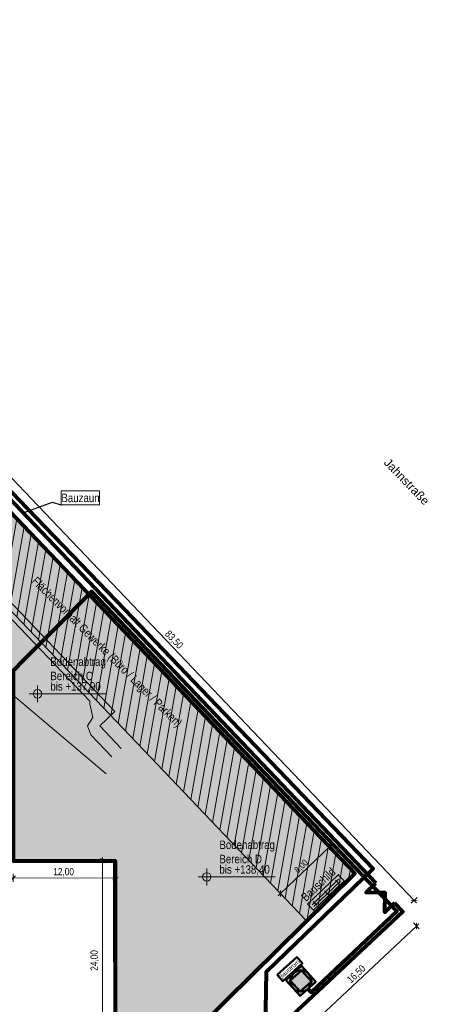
# Model space of a CAD drawing. Header units: metres. Extents: x -177922 to 5550634, y -507967 to 368279.
# Tile 19 of 125: x 39031 to 87436, y -52498 to 63826. Entities that reach past the tile are written whole.
import ezdxf

# ---------------------------------------------------------------- set-up
doc = ezdxf.new("R2010")
doc.units = ezdxf.units.M
doc.header["$LTSCALE"] = 0.05
for name, color, linetype in [('A_1_Schraffuren', 7, 'Continuous'), ('A_6_BE_Bauzaun', 7, 'Continuous'), ('A_6_BE_befestigte_Flächen_neu', 7, 'Continuous'), ('A_6_BE_Bemaßung', 7, 'Continuous'), ('A_6_BE_Bemaßung.2', 7, 'Continuous'), ('A_6_BE_Bemaßung_Höhen.2', 7, 'Continuous'), ('A_6_BE_Bestand', 7, 'Continuous'), ('A_6_BE_Linien', 7, 'Continuous'), ('A_6_BE_Linien_Leitungen', 7, 'Continuous'), ('A_6_BE_Text', 7, 'Continuous'), ('A_7_Flurstücksgrenze.Markierung', 7, 'Continuous')]:
    doc.layers.add(name, color=color, linetype=linetype)
doc.styles.add('ERSTELLTER_STIL_1', font='txt')
doc.styles.add('ERSTELLTER_STIL_2', font='ARIALN.TTF')
doc.styles.add('ERSTELLTER_STIL_3', font='arial.ttf')
doc.linetypes.add('Abbruch-2', pattern='A,0,[1,ARC_5_DOK_LP_BE_02_F_F Baustelleneinrichtung Aushub1.Shx,S=317.460317,R=0,X=0,Y=0],-40000,0', length=40000)
doc.linetypes.add('Dick', pattern='A,0,[3,ARC_5_DOK_LP_BE_02_F_F Baustelleneinrichtung Aushub1.Shx,S=103.174603,R=0,X=0,Y=0],-13000,0', length=13000)
doc.dimstyles.new('ERSTELLTER_STIL__1', dxfattribs={"dimtxt": 750, "dimasz": 475, "dimexe": 0.18, "dimexo": 500, "dimgap": 0, "dimtad": 1, "dimlfac": 0.001, "dimzin": 0, "dimdsep": 46, "dimtxsty": 'ERSTELLTER_STIL_1', "dimblk": 'ARROWHEAD_6', "dimblk1": 'ARROWHEAD_6', "dimblk2": 'ARROWHEAD_6', "dimcen": 0.09, "dimclrd": 1, "dimclre": 1, "dimclrt": 1, "dimazin": 0, "dimtfac": 1, "dimtdec": 4, "dimtmove": 0, "dimatfit": 3, "dimfxl": 1, "dimtolj": 1, "dimtzin": 0, "dimarcsym": 0})
doc.dimstyles.new('ERSTELLTER_STIL__11', dxfattribs={"dimtxt": 0.18, "dimasz": 18.24, "dimexe": 0.18, "dimexo": 0.0625, "dimgap": 0, "dimtad": 0, "dimtih": 1, "dimtoh": 1, "dimdec": 4, "dimzin": 0, "dimdsep": 46, "dimcen": 0.09, "dimadec": 0, "dimazin": 0, "dimtfac": 1, "dimtdec": 4, "dimtmove": 0, "dimatfit": 3, "dimldrblk": 'ARROWHEAD_11', "dimfxl": 1, "dimtolj": 1, "dimtzin": 0, "dimarcsym": 0})
doc.dimstyles.new('ERSTELLTER_STIL__2', dxfattribs={"dimtxt": 850, "dimasz": 475, "dimexe": 0.18, "dimexo": 500, "dimgap": 0, "dimtad": 1, "dimlfac": 0.001, "dimzin": 0, "dimdsep": 46, "dimtxsty": 'ERSTELLTER_STIL_1', "dimblk": 'ARROWHEAD_6', "dimblk1": 'ARROWHEAD_6', "dimblk2": 'ARROWHEAD_6', "dimcen": 0.09, "dimclrd": 5, "dimclre": 5, "dimclrt": 5, "dimazin": 0, "dimtfac": 1, "dimtdec": 4, "dimtmove": 0, "dimatfit": 3, "dimfxl": 1, "dimtolj": 1, "dimtzin": 0, "dimarcsym": 0})
doc.dimstyles.new('ERSTELLTER_STIL__8', dxfattribs={"dimtxt": 850, "dimasz": 475, "dimexe": 0.18, "dimexo": 500, "dimgap": 0, "dimtad": 1, "dimlfac": 0.001, "dimzin": 0, "dimdsep": 46, "dimtxsty": 'ERSTELLTER_STIL_1', "dimblk": 'ARROWHEAD_6', "dimblk1": 'ARROWHEAD_6', "dimblk2": 'ARROWHEAD_6', "dimcen": 0.09, "dimclrd": 5, "dimclre": 5, "dimclrt": 5, "dimazin": 0, "dimtfac": 1, "dimtdec": 4, "dimtmove": 2, "dimatfit": 3, "dimfxl": 1, "dimtolj": 1, "dimtzin": 0, "dimarcsym": 0})
doc.dimstyles.new('ERSTELLTER_STIL__9', dxfattribs={"dimtxt": 850, "dimasz": 475, "dimexe": 0.18, "dimexo": 500, "dimgap": 0, "dimtad": 1, "dimtih": 1, "dimtoh": 1, "dimlfac": 0.001, "dimzin": 0, "dimdsep": 46, "dimtxsty": 'ERSTELLTER_STIL_1', "dimblk": 'ARROWHEAD_6', "dimblk1": 'ARROWHEAD_6', "dimblk2": 'ARROWHEAD_6', "dimcen": 0.09, "dimclrd": 5, "dimclre": 5, "dimclrt": 5, "dimazin": 0, "dimtfac": 1, "dimtdec": 4, "dimtmove": 0, "dimatfit": 3, "dimfxl": 1, "dimtolj": 1, "dimtzin": 0, "dimarcsym": 0})

# ---------------------------------------------------------------- blocks, each defined once
blk = doc.blocks.new('*D5')
at = {"layer": 'A_6_BE_Bemaßung.2', "color": 1, "linetype": 'Continuous', "lineweight": 18}
for p, q in [((75319, -33558), (75987, -34259)), ((75634, -34250), (75651, -33544)), ((75914, -33638), (75642, -33897)), ((75642, -33897), (69854, -39419)), ((69530, -39080), (70199, -39781)), ((69854, -39419), (69582, -39678)), ((69862, -39065), (69845, -39772))]:
    blk.add_line(p, q, dxfattribs=at)
at = {"layer": 'A_6_BE_Bemaßung.2', "color": 1, "lineweight": 18, "insert": (72013, -37151), "char_height": 750, "attachment_point": 7, "rotation": 43.64905, "style": 'ERSTELLTER_STIL_1'}
blk.add_mtext('\\A1;{\\pql;\\fSwis721 Cn BT|b0|i0|c0|p0;\\W1.000000;8,00}', dxfattribs=at)
blk = doc.blocks.new('ARROWHEAD_6')
at = {"color": 0, "linetype": 'Continuous', "lineweight": 0}
for p, q in [((0, 0), (-1, 0)), ((-0.5, -0.5), (0.5, 0.5))]:
    blk.add_line(p, q, dxfattribs=at)
blk = doc.blocks.new('*D28')
at = {"layer": 'A_6_BE_Bemaßung', "color": 5, "linetype": 'Continuous', "lineweight": 18}
for p, q in [((49313, -35533), (48344, -35533)), ((49063, -35783), (48563, -35283)), ((48813, -35533), (48813, -35158)), ((48813, -59453), (48813, -35533)), ((48563, -59203), (49063, -59703)), ((49313, -59453), (48344, -59453))]:
    blk.add_line(p, q, dxfattribs=at)
at = {"layer": 'A_6_BE_Bemaßung', "color": 5, "lineweight": 18, "insert": (48410, -48530), "char_height": 850, "attachment_point": 7, "rotation": 90, "style": 'ERSTELLTER_STIL_1'}
blk.add_mtext('\\A1;{\\pql;\\fSwis721 Cn BT|b0|i0|c0|p0;\\W1.000000;24,00}', dxfattribs=at)
blk = doc.blocks.new('*D31')
at = {"layer": 'A_6_BE_Bemaßung', "color": 5, "linetype": 'Continuous', "lineweight": 18}
for p, q in [((38266, -37077), (38267, -38045)), ((50288, -37067), (50288, -38035)), ((38267, -37577), (37892, -37577)), ((38517, -37326), (38017, -37827)), ((50288, -37567), (38267, -37577)), ((50038, -37817), (50538, -37316)), ((50663, -37566), (50288, -37567))]:
    blk.add_line(p, q, dxfattribs=at)
at = {"layer": 'A_6_BE_Bemaßung', "color": 5, "lineweight": 18, "insert": (43007, -37403), "char_height": 850, "attachment_point": 7, "rotation": 0.0476, "style": 'ERSTELLTER_STIL_1'}
blk.add_mtext('\\A1;{\\pql;\\fSwis721 Cn BT|b0|i0|c0|p0;\\W1.000000;12,00}', dxfattribs=at)
blk = doc.blocks.new('*D32')
at = {"layer": 'A_6_BE_Bemaßung', "color": 5, "linetype": 'Continuous', "lineweight": 18}
for p, q in [((28246, 20637), (27545, 19968)), ((28261, 20305), (27554, 20322)), ((27907, 20313), (27648, 20585)), ((85651, -40220), (27907, 20313)), ((85990, -39896), (85289, -40565)), ((85298, -40211), (86005, -40228)), ((85910, -40491), (85651, -40220))]:
    blk.add_line(p, q, dxfattribs=at)
at = {"layer": 'A_6_BE_Bemaßung', "color": 5, "lineweight": 18, "insert": (56025, -8917), "char_height": 850, "attachment_point": 7, "rotation": 313.64905, "style": 'ERSTELLTER_STIL_1'}
blk.add_mtext('\\A1;{\\pql;\\fSwis721 Cn BT|b0|i0|c0|p0;\\W1.000000;83,50}', dxfattribs=at)
blk = doc.blocks.new('*D33')
at = {"layer": 'A_6_BE_Bemaßung', "color": 5, "linetype": 'Continuous', "lineweight": 18}
for p, q in [((85580, -42889), (86242, -43596)), ((85910, -43608), (85933, -42901)), ((86195, -42998), (85922, -43254)), ((85922, -43254), (72766, -55587)), ((72424, -55222), (73087, -55929)), ((72766, -55587), (72493, -55843)), ((72778, -55233), (72755, -55940))]:
    blk.add_line(p, q, dxfattribs=at)
at = {"layer": 'A_6_BE_Bemaßung', "color": 5, "lineweight": 18, "insert": (78301, -50165), "char_height": 850, "attachment_point": 7, "rotation": 43.15079, "style": 'ERSTELLTER_STIL_1'}
blk.add_mtext('\\A1;{\\pql;\\fSwis721 Cn BT|b0|i0|c0|p0;\\W1.000000;16,50}', dxfattribs=at)
blk = doc.blocks.new('ARROWHEAD_11')
at = {"color": 0, "linetype": 'Continuous', "lineweight": 0}
blk.add_line((0, 0), (-1, 0), dxfattribs=at)
at = {"color": 0, "linetype": 'Continuous', "lineweight": 0, "const_width": 0.25, "flags": 128}
blk.add_lwpolyline([(-0.125, 0, 1), (0.125, 0, 1)], format="xyb", close=True, dxfattribs=at)

msp = doc.modelspace()

# ---------------------------------------------------------------- hatches: boundary and pattern name
at = {"layer": 'A_1_Schraffuren', "linetype": 'Continuous', "lineweight": 18}
for color, points in [(37, [(3106.197, -3270), (-18237.238, -3270), (-18223.17, -25576.683), (4649.911, -25547.225), (4641.47, -15173.355), (38256.996, -15145.457), (38256.996, -35543.461), (50303.296, -35533.453), (50303.296, -59432.715), (57306.16, -59532.542), (57306.16, -58075.159), (78626.2, -37025.117), (25824.615, 18327.038), (20034.313, 12806.855), (2100, 12806.855), (2100, 2283.801), (3099.999, 2284.916)]), (255, [(73054.197, -40655.187), (76666.142, -37197.752), (77357.629, -37920.141), (73745.683, -41377.576)]), (166, [(73054.197, -40655.187), (76666.142, -37197.752), (77357.629, -37920.141), (73745.683, -41377.576)]), (255, [(70490.432, -49647.454), (72345.221, -47971.22), (74021.455, -49826.009), (72166.666, -51502.242)])]:
    msp.add_hatch(color=color, dxfattribs=at).paths.add_polyline_path(points)

# ---------------------------------------------------------------- linework, layer by layer
at = {"layer": 'A_1_Schraffuren', "color": 1, "linetype": 'Continuous', "lineweight": 80, "flags": 128}
msp.add_lwpolyline([(3106.197, -3270), (-18237.238, -3270), (-18223.17, -25576.683), (4649.911, -25547.225), (4641.47, -15173.355), (38256.996, -15145.457), (38256.996, -35543.461), (50303.296, -35533.453), (50303.296, -59432.715), (57306.16, -59532.542), (57306.16, -58075.159), (78626.2, -37025.117), (25824.615, 18327.038), (20034.313, 12806.855), (2100, 12806.855), (2100, 2283.801), (3099.999, 2284.916)], close=True, dxfattribs=at)
at = {"layer": 'A_1_Schraffuren', "color": 160, "linetype": 'Continuous', "lineweight": 35, "flags": 128}
msp.add_lwpolyline([(73054.197, -40655.187), (76666.142, -37197.752), (77357.629, -37920.141), (73745.683, -41377.576)], close=True, dxfattribs=at)
msp.add_lwpolyline([(73054.197, -40655.187), (76666.142, -37197.752), (77357.629, -37920.141), (73745.683, -41377.576)], close=True, dxfattribs=at)
at = {"layer": 'A_1_Schraffuren', "color": 92, "linetype": 'Continuous', "lineweight": 18, "flags": 128}
msp.add_lwpolyline([(70490.432, -49647.454), (72345.221, -47971.22), (74021.455, -49826.009), (72166.666, -51502.242)], close=True, dxfattribs=at)
at = {"layer": 'A_6_BE_Bauzaun', "color": 5, "linetype": 'Abbruch-2', "lineweight": 80}
for points in [[(14649.037, -15165.057), (22930.307, -15158.177), (23710.498, -13316.628), (38248.146, -13316.628), (38265.093, -35543.454), (50286.288, -35533.467), (50306.16, -59452.944)], [(83325.846, -40503.007), (82168.116, -41607.39), (82221.463, -39345.277), (79959.351, -39291.93), (81117.08, -38187.547)], [(83325.846, -40503.007), (84292.181, -41516.02), (71136.873, -53848.434), (61591.86, -53848.434), (57306.16, -58075.159), (57306.16, -76078.595), (76125.703, -95866.015), (74790.694, -97162.265)]]:
    msp.add_lwpolyline(points, dxfattribs=at)
at = {"layer": 'A_6_BE_befestigte_Flächen_neu', "color": 7, "linetype": 'Continuous', "lineweight": 18}
msp.add_lwpolyline([(22381.192, 9606.896), (24455.862, 7070.636), (25945.391, 5643.61), (26672.593, 4877.552), (47304.032, -16697.501), (47319.916, -17007.65), (47672.17, -18624.796), (47025.786, -19616.977), (47442.062, -20680.605), (49908.46, -23244.683)], dxfattribs=at)
at = {"layer": 'A_6_BE_Bemaßung_Höhen.2', "color": 7, "linetype": 'Continuous', "lineweight": 18}
for p, q in [((41151.267, -16819.053), (41151.267, -14819.053)), ((40151.267, -15819.053), (49243.717, -15819.053)), ((61129.581, -38450.188), (61129.581, -36450.188)), ((60129.581, -37450.188), (69222.031, -37450.188))]:
    msp.add_line(p, q, dxfattribs=at)
for centre in [(41151.267, -15819.053), (61129.581, -37450.188)]:
    msp.add_circle(centre, 500, dxfattribs=at)
at = {"layer": 'A_6_BE_Bestand', "color": 140, "linetype": 'Continuous', "lineweight": 50}
for points in [[(70490.432, -49647.454), (72345.221, -47971.22), (74021.455, -49826.009), (72166.666, -51502.242)], [(71007.538, -49673.603), (72319.072, -48488.326), (73504.348, -49799.86), (72192.815, -50985.136)]]:
    msp.add_lwpolyline(points, close=True, dxfattribs=at)
at = {"layer": 'A_6_BE_Linien', "color": 7, "linetype": 'Continuous', "lineweight": 18}
for points in [[(73579.398, -40733.857), (76721.79, -37725.889)], [(73786.844, -40950.574), (76929.236, -37942.606)], [(76766.293, -38278.537), (76351.401, -37845.103)], [(75447.933, -39540.5), (75033.041, -39107.067)], [(74129.573, -40802.464), (73714.681, -40369.03)]]:
    msp.add_lwpolyline(points, dxfattribs=at)
at = {"layer": 'A_6_BE_Linien', "color": 6, "linetype": 'Continuous', "lineweight": 18}
msp.add_lwpolyline([(73991.699, -43033.388), (77529.62, -39495.467)], dxfattribs=at)
at = {"layer": 'A_6_BE_Linien', "color": 140, "linetype": 'Continuous', "lineweight": 50}
msp.add_circle((72255.943, -49736.731), 1250, dxfattribs=at)
at = {"layer": 'A_6_BE_Linien_Leitungen', "color": 91, "linetype": 'Continuous', "lineweight": 80}
msp.add_lwpolyline([(4014.623, -24548.687), (5149.546, -24548.695), (5149.599, -15334.032), (35967.434, -15335.14), (47562.45, -3740.124), (83582.432, -41496.382), (73465.588, -51075.228), (73094.06, -50664.125)], dxfattribs=at)

# ---------------------------------------------------------------- texts
at = {"layer": 'A_6_BE_Bemaßung_Höhen.2', "color": 7, "lineweight": 18, "char_height": 1000, "attachment_point": 7, "style": 'ERSTELLTER_STIL_1'}
for s, insert in [('\\A1;{\\pql;\\fSwis721 Cn BT|b0|i0|c0|p0;\\W1.000000;Bodenabtrag}', (42651.267, -12819.053)), ('\\A1;{\\pql;\\fSwis721 Cn BT|b0|i0|c0|p0;\\W1.000000;Bereich C}', (42651.267, -14219.053)), ('\\A1;{\\pql;\\fSwis721 Cn BT|b0|i0|c0|p0;\\W1.000000;bis +137,90}', (42651.267, -15619.053)), ('\\A1;{\\pql;\\fSwis721 Cn BT|b0|i0|c0|p0;\\W1.000000;Bodenabtrag}', (62629.581, -34450.188)), ('\\A1;{\\pql;\\fSwis721 Cn BT|b0|i0|c0|p0;\\W1.000000;Bereich D}', (62629.581, -35850.188)), ('\\A1;{\\pql;\\fSwis721 Cn BT|b0|i0|c0|p0;\\W1.000000;bis +138,40}', (62629.581, -37250.188))]:
    msp.add_mtext(s, dxfattribs=dict(at, insert=insert))
at = {"layer": 'A_6_BE_Text', "color": 7, "linetype": 'Continuous', "lineweight": 18, "insert": (81983.78, 11413.53), "char_height": 1000, "attachment_point": 7, "rotation": 313.86325671, "style": 'ERSTELLTER_STIL_3'}
msp.add_mtext('\\A1;{\\pql;\\fArial|b0|i0|c0|p0;\\W1.000000;Jahnstraße}', dxfattribs=at)
at = {"layer": 'A_6_BE_Text', "color": 1, "linetype": 'Continuous', "lineweight": 35, "insert": (41079.547, -1883.966), "char_height": 1000, "attachment_point": 1, "rotation": 315, "style": 'ERSTELLTER_STIL_1'}
msp.add_mtext('\\A1;{\\pql;\\fSwis721 Cn BT|b0|i0|c0|p0;\\W1.000000;Flächenvorhalt Gewerke (Büro / Lager / Parken)}', dxfattribs=at)
at = {"layer": 'A_6_BE_Text', "color": 5, "linetype": 'Continuous', "lineweight": 80, "insert": (72524.111, -40059.634), "char_height": 1000, "attachment_point": 4, "rotation": 43.74792172, "style": 'ERSTELLTER_STIL_1'}
msp.add_mtext('\\A1;{\\pql;\\fSwis721 Cn BT|b0|i0|c0|p0;\\W1.000000;Bauschild}', dxfattribs=at)

# ---------------------------------------------------------------- dimensions: what is measured, and where the dimension line sits
at = {"layer": 'A_6_BE_Bemaßung', "color": 5, "linetype": 'Continuous', "lineweight": 18}
for base, p1, p2, angle, text, dimstyle, picture, middle, turn in [((27907.28, 20313.323), (84292.181, -41516.02), (26548.402, 19017.061), 133.64905419, '83,50', 'ERSTELLTER_STIL__2', '*D32', (57315.483, -9653.418), 313.64905419), ((38266.782, -37576.579), (50286.288, -35533.467), (38265.093, -35543.454), 180.047601, '12,00', 'ERSTELLTER_STIL__9', '*D31', (44430.14, -36976.458), 0.047601), ((48813.048, -35533.467), (50306.16, -59452.944), (50286.288, -35533.467), 90, '24,00', 'ERSTELLTER_STIL__8', '*D28', (47984.745, -47106.647), 90), ((72766.338, -55586.628), (84292.181, -41516.02), (71136.873, -53848.434), 223.15079435, '16,50', 'ERSTELLTER_STIL__2', '*D33', (79048.868, -48881.52), 43.15079435)]:
    dim = msp.add_linear_dim(base=base, p1=p1, p2=p2, angle=angle, text=text, dimstyle=dimstyle, dxfattribs=at)
    dim.commit()
    dim.dimension.update_dxf_attribs({"geometry": picture, "text_midpoint": middle, "dimtype": 160, "text_rotation": turn})
at = {"layer": 'A_6_BE_Bemaßung.2', "color": 1, "linetype": 'Continuous', "lineweight": 18}
dim = msp.add_linear_dim(base=(69853.604, -39418.947), p1=(78626.2, -37025.117), p2=(72837.55, -42547.032), angle=223.64905419, dimstyle='ERSTELLTER_STIL__1', dxfattribs=at)
dim.commit()
dim.dimension.update_dxf_attribs({"geometry": '*D5', "text_midpoint": (72457.087, -36209.871), "dimtype": 160, "text_rotation": 43.64905419})

# ---------------------------------------------------------------- next in the draw order: wipeouts: each hides what was drawn before it
at = {"color": 180, "linetype": 'Continuous', "lineweight": 18, "ltscale": 187152.625065}
msp.add_wipeout([(43923.565, 8157.579), (48478.862, 8157.579), (48478.862, 6510.52), (43923.565, 6510.52)], dxfattribs=at).dxf.layer = 'A_6_BE_Text'

# ---------------------------------------------------------------- next in the draw order: hatches: boundary and pattern name
at = {"layer": 'A_1_Schraffuren', "linetype": 'Continuous', "lineweight": 18}
h = msp.add_hatch(dxfattribs=at)
h.set_pattern_fill('_Bauliche_Anlagen_vorhan_CB', color=221, style=0, pattern_type=2)
h.set_pattern_definition([(80, (56633.4, -20062.1), (-984.808, 173.648), [])])
h.paths.add_polyline_path([(20034.313, 12806.855), (25824.615, 18327.038), (78626.2, -37025.117), (72837.55, -42547.032)])

# ---------------------------------------------------------------- next in the draw order: linework, layer by layer
at = {"layer": 'A_1_Schraffuren', "color": 1, "linetype": 'Continuous', "lineweight": 35, "flags": 128}
msp.add_lwpolyline([(20034.313, 12806.855), (25824.615, 18327.038), (78626.2, -37025.117), (72837.55, -42547.032)], close=True, dxfattribs=at)
at = {"layer": 'A_6_BE_Bauzaun', "color": 5, "linetype": 'Abbruch-2', "lineweight": 80}
msp.add_lwpolyline([(81117.08, -38187.547), (26548.402, 19017.061)], dxfattribs=at)
at = {"layer": 'A_6_BE_befestigte_Flächen_neu', "color": 7, "linetype": 'Continuous', "lineweight": 18}
for points in [[(51026.094, -22259.166), (48500.379, -19618.033), (50269.902, -17914.431), (24026.257, 9576.356), (12800, 9784.766)], [(49260.817, -25286.623), (37266.43, -15158.692), (33814.99, -15158.568), (33777.12, -13201.911), (31967.313, -13233.631), (31876.571, -8056.336), (27024.941, -8138.04), (27039.084, -3097.908), (21804.285, -3115.194), (21789.845, 1931.827), (17189.091, 1959.663), (17301.74, 6690.995), (12800, 6768.637)]]:
    msp.add_lwpolyline(points, dxfattribs=at)
at = {"layer": 'A_6_BE_Text', "color": 180, "linetype": 'Continuous', "lineweight": 18, "flags": 128}
msp.add_lwpolyline([(43923.565, 8157.579), (48478.862, 8157.579), (48478.862, 6510.52), (43923.565, 6510.52)], close=True, dxfattribs=at)
at = {"layer": 'A_7_Flurstücksgrenze.Markierung', "color": 1, "linetype": 'Dick', "lineweight": 80}
msp.add_lwpolyline([(-89008.11, -36343.741), (-66970.528, -36324.141), (-68047.831, -4519.755), (-83333.799, 1773.688), (-80818.262, 7894.672), (-73649.013, 15707.673), (-52895.296, 32412.083), (-38845.504, 43718.748), (-32745.271, 48959.252), (-15450.972, 63825.67), (-2550.082, 50385.003), (14074.983, 33064.659), (26516.765, 20107.269), (38980.019, 7120.673), (51439.777, -5870.578), (65935.678, -20985.255), (80791.313, -36454.763), (68150.792, -48670.295), (67970.899, -59684.698), (60936.328, -59584.291), (43920.166, -59341.721), (43906.558, -63727.372), (-105386.275, -63717.551)], dxfattribs=at)

# ---------------------------------------------------------------- next in the draw order: texts
at = {"layer": 'A_6_BE_Text', "color": 180, "linetype": 'Continuous', "lineweight": 18, "insert": (48478.862, 6817.506), "char_height": 1000, "attachment_point": 9, "style": 'ERSTELLTER_STIL_2'}
msp.add_mtext('\\A1;{\\pqr;\\fArial Narrow|b0|i0|c0|p0;\\W1.000000;Bauzaun}', dxfattribs=at)

# ---------------------------------------------------------------- next in the draw order: leaders
at = {"layer": 'A_6_BE_Text', "color": 180, "linetype": 'Continuous', "lineweight": 18, "annotation_type": 0, "has_hookline": 1, "hookline_direction": 0, "text_width": 4359.359}
msp.add_leader([(39442.961, 5550.027), (42923.565, 6817.506), (43905.325, 6510.52), (43923.565, 6510.52)], dimstyle='ERSTELLTER_STIL__11', dxfattribs=at)

# ---------------------------------------------------------------- next in the draw order: wipeouts: each hides what was drawn before it
at = {"color": 7, "linetype": 'Continuous', "lineweight": 18, "ltscale": 343466.769901}
msp.add_wipeout([(69459.889, -49021.642), (71785.33, -46920.064), (72446.246, -47651.381), (70120.805, -49752.959)], dxfattribs=at).dxf.layer = 'A_6_BE_Text'

# ---------------------------------------------------------------- next in the draw order: linework, layer by layer
at = {"layer": 'A_6_BE_Text', "color": 140, "linetype": 'Continuous', "lineweight": 50, "flags": 128}
msp.add_lwpolyline([(69459.889, -49021.642), (71785.33, -46920.064), (72446.246, -47651.381), (70120.805, -49752.959)], close=True, dxfattribs=at)

# ---------------------------------------------------------------- next in the draw order: texts
at = {"layer": 'A_6_BE_Text', "color": 7, "linetype": 'Continuous', "lineweight": 18, "insert": (69773.884, -49369.084), "char_height": 500, "attachment_point": 4, "rotation": 42.10516958, "style": 'ERSTELLTER_STIL_3'}
msp.add_mtext('\\A1;{\\pql;\\fArial|b0|i0|c0|p0;\\W1.000000;Baustrom}', dxfattribs=at)

doc.saveas('drawing.dxf')
